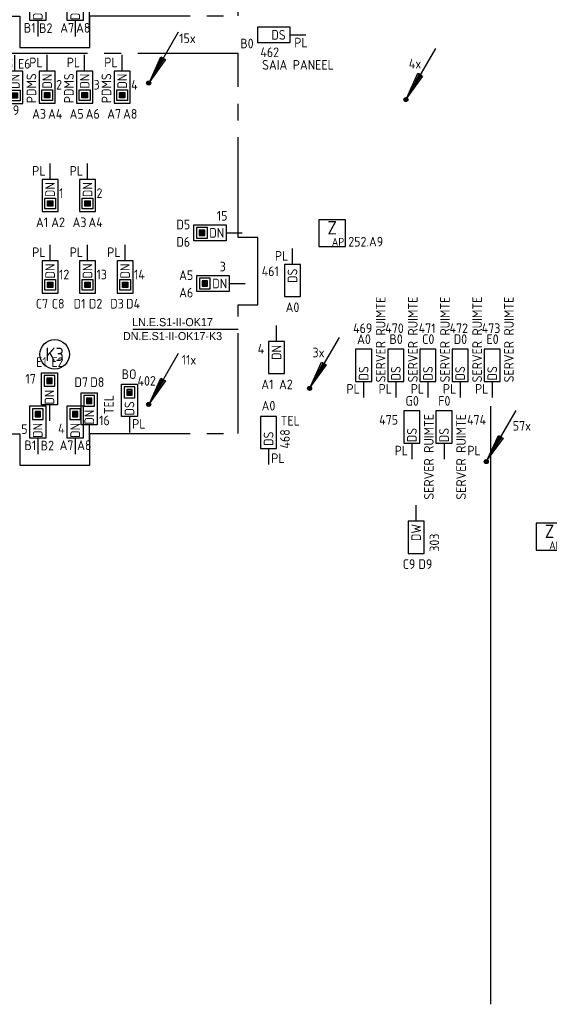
# Model space of a CAD drawing. Header units: millimetres. Extents: x 2288 to 47276, y -13790 to 63657.
# Tile 4 of 26: x 17093 to 26977, y -2502 to 15884. Entities that reach past the tile are written whole.
import ezdxf
from ezdxf.enums import TextEntityAlignment as Align

# ---------------------------------------------------------------- set-up
doc = ezdxf.new("R2010")
doc.units = ezdxf.units.MM
doc.header["$LTSCALE"] = 100
doc.linetypes.add('B0202', pattern=[28.125, 18.75, -3.125, 3.125, -3.125])
for name, color, linetype in [('EB6122--_ATTRIB', 2, 'Continuous'), ('EB6416--_ATTRIB', 1, 'Continuous'), ('EB6441--_ATTRIB', 2, 'Continuous'), ('EB6445--_ATTRIB', 2, 'Continuous'), ('EL6122--_AARD-NEN3134', 3, 'Continuous'), ('EL6416--_WIRELESS-Z', 1, 'Continuous'), ('EL6441--_DATACOM', 3, 'Continuous'), ('EL644104_LEIDING4', 2, 'B0202'), ('EL6445--_Datanet', 3, 'Continuous')]:
    doc.layers.add(name, color=color, linetype=linetype)
doc.styles.add('1_5', font='isocp.shx', dxfattribs={"height": 1.5})
doc.styles.add('1_8', font='ISO.shx', dxfattribs={"height": 1.8})
doc.styles.add('2_5', font='isocp.shx', dxfattribs={"height": 2.5})
doc.styles.add('BURO-025', font='burofont.shx', dxfattribs={"height": 2.5})
doc.styles.add('NORATT', font='isocp.shx')

# ---------------------------------------------------------------- blocks, each defined once
blk = doc.blocks.new('EA644501')
for p, q in [((-1.5, 6), (-1.5, 0)), ((1.5, 6), (-1.5, 6)), ((1.5, 0), (1.5, 6)), ((-1.5, 0), (1.5, 0))]:
    blk.add_line(p, q)
at = {"color": 2}
blk.add_line((0, 0), (0, -3), dxfattribs=at)
at = {"style": 'NORATT', "flags": 8}
for tag, p in [('NUMMERA', (-1.5, 8)), ('NUMMERB', (1.5, 8))]:
    blk.add_attdef(tag, text='', height=1.8, rotation=90, dxfattribs=at).set_placement(p, align=Align.MIDDLE_CENTER)
blk.add_attdef('CODE', text='', height=1.8, rotation=90, dxfattribs=at).set_placement((0, 0.5), align=Align.MIDDLE_LEFT)
at = {"style": 'NORATT', "flags": 9}
for tag, p in [('VERD', (0, 4)), ('PATCHSTR', (0, 4)), ('PANEEL', (0, 4)), ('NUMMER', (6, 3)), ('TYPE', (0, -2.5)), ('FABR', (0, -2.5)), ('PCODE', (0, -3)), ('PVERS', (0, -3)), ('PDATE', (0, -3))]:
    blk.add_attdef(tag, text='', height=1.8, dxfattribs=at).set_placement(p, align=Align.BOTTOM_LEFT)
at = {"color": 1, "style": 'NORATT', "flags": 9}
blk.add_attdef('HOOGTE', text='', height=1.8, dxfattribs=at).set_placement((-3, 2), align=Align.BOTTOM_LEFT)
at = {"style": 'NORATT', "flags": 9}
for tag, p in [('NUMMERAP', (8, 1.5)), ('NUMMERBP', (8, -1.5))]:
    blk.add_attdef(tag, text='', height=1.8, dxfattribs=at).set_placement(p, align=Align.MIDDLE_CENTER)
blk = doc.blocks.new('ES3134')
at = {"color": 0}
blk.add_circle((0, 0), 5.5, dxfattribs=at)
at = {"color": 0, "style": 'NORATT', "flags": 8}
blk.add_attdef('M_CODE', text='', height=1.8, dxfattribs=at).set_placement((0, 0), align=Align.MIDDLE_CENTER)
blk.add_attdef('CODE', text='', height=2.5, dxfattribs=at).set_placement((0, 0), align=Align.MIDDLE)
blk = doc.blocks.new('EA644502')
for p, q in [((-1.5, 6), (-1.5, 0)), ((1.5, 6), (-1.5, 6)), ((1.5, 0), (1.5, 6)), ((-1.5, 0), (1.5, 0))]:
    blk.add_line(p, q)
at = {"color": 1}
for p, q in [((-1, 5.5), (1, 5.5)), ((-1, 3.5), (-1, 5.5)), ((-0.5, 5), (0.5, 5)), ((-0.5, 4), (-0.5, 5)), ((0.5, 4.8), (-0.5, 4.8)), ((0.5, 4.6), (-0.5, 4.6)), ((0.5, 4.4), (-0.5, 4.4)), ((0.5, 4.2), (-0.5, 4.2)), ((0.5, 4), (-0.5, 4)), ((0.5, 5), (0.5, 4)), ((1, 5.5), (1, 3.5)), ((1, 3.5), (-1, 3.5))]:
    blk.add_line(p, q, dxfattribs=at)
at = {"color": 2}
blk.add_line((0, 0), (0, -3), dxfattribs=at)
at = {"style": 'NORATT', "flags": 8}
for tag, p in [('NUMMERA', (-1.5, 8)), ('NUMMERB', (1.5, 8))]:
    blk.add_attdef(tag, text='', height=1.8, rotation=90, dxfattribs=at).set_placement(p, align=Align.MIDDLE_CENTER)
blk.add_attdef('CODE', text='', height=1.8, rotation=90, dxfattribs=at).set_placement((0, 0.5), align=Align.MIDDLE_LEFT)
at = {"style": 'NORATT', "flags": 9}
for tag, p in [('VERD', (0, 4)), ('PATCHSTR', (0, 4)), ('PANEEL', (0, 4)), ('HOOGTE', (-3, 2)), ('NUMMER', (6, 3)), ('TYPE', (0, -2.5)), ('FABR', (0, -2.5)), ('PCODE', (0, -3)), ('PVERS', (0, -3)), ('PDATE', (0, -3))]:
    blk.add_attdef(tag, text='', height=1.8, dxfattribs=at).set_placement(p, align=Align.BOTTOM_LEFT)
for tag, p in [('NUMMERAP', (8, 1.5)), ('NUMMERBP', (8, -1.5))]:
    blk.add_attdef(tag, text='', height=1.8, dxfattribs=at).set_placement(p, align=Align.MIDDLE_CENTER)
blk = doc.blocks.new('EA600123')
at = {"linetype": 'Continuous'}
for p, q in [((5.5, 9.53), (0.19, 0.32)), ((-0.37, 0.07), (0.37, 0.07)), ((-0.3, 0.23), (0.3, 0.23)), ((-0.37, -0.08), (0.37, -0.08)), ((-0.3, -0.23), (0.3, -0.23))]:
    blk.add_line(p, q, dxfattribs=at)
for points in [[(3.12, 4.4), (0.19, 0.32), (2.25, 4.9)], [(2.47, 4.78), (1.06, 1.84), (2.9, 4.53)]]:
    blk.add_lwpolyline(points, close=True, dxfattribs=at)
blk.add_circle((0, 0), 0.375, dxfattribs=at)
at = {"linetype": 'Continuous', "style": 'NORATT', "flags": 8}
blk.add_attdef('KBTALB', (5, 5), '', height=1.8, dxfattribs=at)
at = {"style": 'NORATT'}
for tag, flags, p in [('CODE', 9, (0, 3)), ('M_CODE', 8, (0, 0))]:
    blk.add_attdef(tag, text='', height=1.8, dxfattribs=dict(at, flags=flags)).set_placement(p, align=Align.MIDDLE_CENTER)
at = {"linetype": 'Continuous', "style": 'NORATT', "flags": 9}
for tag, p in [('PCODE', (1.25, 0)), ('PVERS', (1.25, -2)), ('PDATE', (1.25, -4))]:
    blk.add_attdef(tag, text='', height=1.8, dxfattribs=at).set_placement(p, align=Align.MIDDLE_LEFT)
blk = doc.blocks.new('Wrls-Zender')
blk.add_lwpolyline([(-2.5, -2.5), (2.5, -2.5), (2.5, 2.5), (-2.5, 2.5)], close=True)
at = {"style": '2_5'}
blk.add_text('Z', height=2.5, dxfattribs=at).set_placement((0, 1), align=Align.MIDDLE_CENTER)
at = {"style": '1_5'}
blk.add_text('AP', height=1.5, dxfattribs=at).set_placement((2.25, -2.38), align=Align.RIGHT)
at = {"style": '1_8', "flags": 8}
blk.add_attdef('ADRES', (3, -2.5), '', height=1.8, dxfattribs=at)
at = {"style": '1_8', "flags": 9}
blk.add_attdef('M_CODE', text='', height=1.8, dxfattribs=at).set_placement((-2.5, -4.5), align=Align.MIDDLE_LEFT)

msp = doc.modelspace()

# ---------------------------------------------------------------- linework, layer by layer
at = {"layer": 'EL644104_LEIDING4', "linetype": 'ByBlock'}
msp.add_line((21169, 10100, -600), (19206, 10100, -600), dxfattribs=at)
at = {"layer": 'EL644104_LEIDING4', "color": 90, "linetype": 'B0202', "elevation": -600}
for points in [[(21172, 23050), (13907, 23050), (13907, 15952), (17095, 15952), (17095, 15405), (17095, 15365), (18399, 15365), (18399, 15955), (21169, 15955), (21169, 18361), (21535, 18361), (21535, 19615), (21172, 19615), (21172, 23050)], [(21172, 15250), (13907, 15250), (13907, 8152), (17095, 8152), (17095, 7605), (17095, 7565), (18399, 7565), (18399, 8155), (21169, 8155), (21169, 10561), (21535, 10561), (21535, 11815), (21172, 11815), (21172, 15250)]]:
    msp.add_lwpolyline(points, dxfattribs=at)
at = {"layer": 'EL6445--_Datanet', "color": 1}
msp.add_line((25887, -2502), (25887, 8669), dxfattribs=at)

# ---------------------------------------------------------------- block references
at = {"layer": 'EL6122--_AARD-NEN3134'}
ref = msp.add_blockref('ES3134', (17746, 9635), dxfattribs=dict(at, xscale=50, yscale=50, zscale=50))
ref.add_attrib('CODE', 'K3', dxfattribs={"layer": 'EB6122--_ATTRIB', "color": 2, "height": 250, "style": 'NORATT', "flags": 8}).set_placement((17746, 9635), align=Align.MIDDLE)
at = {"layer": 'EL6416--_WIRELESS-Z'}
ref = msp.add_blockref('Wrls-Zender', (22925, 11898), dxfattribs=dict(at, xscale=100, yscale=100, zscale=100))
ref.add_attrib('ADRES', '252.A9', (23225, 11648), dxfattribs={"layer": 'EB6416--_ATTRIB', "color": 1, "height": 180, "style": 'NORATT', "flags": 8})
ref = msp.add_blockref('Wrls-Zender', (26982, 6230), dxfattribs=dict(at, xscale=100, yscale=100, zscale=100))
ref.add_attrib('ADRES', '205.C9', (27282, 5980), dxfattribs={"layer": 'EB6416--_ATTRIB', "color": 1, "height": 180, "style": 'NORATT', "flags": 8})
at = {"layer": 'EL6441--_DATACOM'}
ref = msp.add_blockref('EA600123', (19500, 14700), dxfattribs=dict(at, xscale=100, yscale=100, zscale=100))
ref.add_attrib('KBTALB', '15x', (20068, 15446), dxfattribs={"layer": 'EB6441--_ATTRIB', "color": 1, "linetype": 'Continuous', "height": 180, "style": 'NORATT', "flags": 8})
ref = msp.add_blockref('EA600123', (24300, 14392), dxfattribs=dict(at, xscale=100, yscale=100, zscale=100))
ref.add_attrib('KBTALB', '4x', (24355, 14973), dxfattribs={"layer": 'EB6441--_ATTRIB', "color": 1, "linetype": 'Continuous', "height": 180, "style": 'NORATT', "flags": 8})
ref = msp.add_blockref('EA600123', (22503, 8999, 5400), dxfattribs=dict(at, xscale=100, yscale=100, zscale=100))
ref.add_attrib('KBTALB', '3x', (22558, 9579, 5400), dxfattribs={"layer": 'EB6441--_ATTRIB', "color": 1, "linetype": 'Continuous', "height": 180, "style": 'NORATT', "flags": 8})
ref = msp.add_blockref('EA600123', (19500, 8699), dxfattribs=dict(at, xscale=100, yscale=100, zscale=100))
ref.add_attrib('KBTALB', '11x', (20116, 9443), dxfattribs={"layer": 'EB6441--_ATTRIB', "color": 1, "linetype": 'Continuous', "height": 180, "style": 'NORATT', "flags": 8})
ref = msp.add_blockref('EA600123', (25801, 7631, 5400), dxfattribs=dict(at, xscale=100, yscale=100, zscale=100))
ref.add_attrib('KBTALB', '57x', (26295, 8211, 5400), dxfattribs={"layer": 'EB6441--_ATTRIB', "color": 1, "linetype": 'Continuous', "height": 180, "style": 'NORATT', "flags": 8})
at = {"layer": 'EL6445--_Datanet'}
ref = msp.add_blockref('EA644502', (18391, 16116), dxfattribs=dict(at, xscale=-100, yscale=100, zscale=100))
ref.add_attrib('CODE', 'DN', dxfattribs={"layer": 'EB6445--_ATTRIB', "color": 1, "height": 180, "rotation": 90, "style": 'NORATT', "flags": 8}).set_placement((18391, 16400), align=Align.MIDDLE_RIGHT)
ref.add_attrib('NUMMERA', 'D7', dxfattribs={"layer": 'EB6445--_ATTRIB', "color": 1, "height": 180, "style": 'NORATT', "flags": 8}).set_placement((18241, 16916), align=Align.MIDDLE_CENTER)
ref.add_attrib('NUMMERB', 'D8', dxfattribs={"layer": 'EB6445--_ATTRIB', "color": 1, "height": 180, "style": 'NORATT', "flags": 8}).set_placement((18541, 16916), align=Align.MIDDLE_CENTER)
ref.add_attrib('TYPE', '16', dxfattribs={"layer": 'EB6445--_ATTRIB', "color": 1, "height": 180, "style": 'NORATT', "flags": 8}).set_placement((18575, 16056), align=Align.BOTTOM_LEFT)
ref = msp.add_blockref('EA644502', (17429, 15870), dxfattribs=dict(at, xscale=-100, yscale=100, zscale=100))
ref.add_attrib('CODE', 'DN', dxfattribs={"layer": 'EB6445--_ATTRIB', "color": 1, "height": 180, "rotation": 90, "style": 'NORATT', "flags": 8}).set_placement((17429, 16154), align=Align.MIDDLE_RIGHT)
ref.add_attrib('NUMMERA', 'B1', dxfattribs={"layer": 'EB6445--_ATTRIB', "color": 1, "height": 180, "style": 'NORATT', "flags": 8}).set_placement((17279, 15731), align=Align.MIDDLE_CENTER)
ref.add_attrib('NUMMERB', 'B2', dxfattribs={"layer": 'EB6445--_ATTRIB', "color": 1, "height": 180, "style": 'NORATT', "flags": 8}).set_placement((17579, 15726), align=Align.MIDDLE_CENTER)
ref.add_attrib('TYPE', '5', dxfattribs={"layer": 'EB6445--_ATTRIB', "color": 1, "height": 180, "style": 'NORATT', "flags": 8}).set_placement((17115, 15997), align=Align.BOTTOM_LEFT)
ref = msp.add_blockref('EA644502', (18129, 15870), dxfattribs=dict(at, xscale=-100, yscale=100, zscale=100))
ref.add_attrib('CODE', 'DN', dxfattribs={"layer": 'EB6445--_ATTRIB', "color": 1, "height": 180, "rotation": 90, "style": 'NORATT', "flags": 8}).set_placement((18129, 16154), align=Align.MIDDLE_RIGHT)
ref.add_attrib('NUMMERA', 'A7', dxfattribs={"layer": 'EB6445--_ATTRIB', "color": 1, "height": 180, "style": 'NORATT', "flags": 8}).set_placement((17979, 15731), align=Align.MIDDLE_CENTER)
ref.add_attrib('NUMMERB', 'A8', dxfattribs={"layer": 'EB6445--_ATTRIB', "color": 1, "height": 180, "style": 'NORATT', "flags": 8}).set_placement((18279, 15731), align=Align.MIDDLE_CENTER)
ref.add_attrib('TYPE', '4', dxfattribs={"layer": 'EB6445--_ATTRIB', "color": 1, "height": 180, "style": 'NORATT', "flags": 8}).set_placement((17807, 16003), align=Align.BOTTOM_LEFT)
ref = msp.add_blockref('EA644501', (22134, 15600), dxfattribs=dict(at, xscale=-100, yscale=100, zscale=100, rotation=90))
ref.add_attrib('CODE', 'DS', dxfattribs={"layer": 'EB6445--_ATTRIB', "color": 1, "height": 180, "style": 'NORATT', "flags": 8}).set_placement((21789, 15600), align=Align.MIDDLE_LEFT)
ref.add_attrib('NUMMERA', 'B0', dxfattribs={"layer": 'EB6445--_ATTRIB', "color": 1, "height": 180, "style": 'NORATT', "flags": 8}).set_placement((21334, 15439), align=Align.MIDDLE_CENTER)
ref.add_attrib('PATCHSTR', '  SAIA PANEEL', dxfattribs={"layer": 'EB6445--_ATTRIB', "color": 1, "height": 180, "style": 'NORATT', "flags": 8}).set_placement((21410, 14897), align=Align.BOTTOM_LEFT)
ref.add_attrib('VERD', ' PL', dxfattribs={"layer": 'EB6445--_ATTRIB', "color": 1, "height": 180, "style": 'NORATT', "flags": 8}).set_placement((22114, 15312), align=Align.BOTTOM_LEFT)
ref.add_attrib('TYPE', '462', dxfattribs={"layer": 'EB6445--_ATTRIB', "color": 1, "height": 180, "style": 'NORATT', "flags": 8}).set_placement((21759, 15275), align=Align.MIDDLE_CENTER)
ref = msp.add_blockref('EA644502', (17001, 14920), dxfattribs=dict(at, xscale=100, yscale=100, zscale=100, rotation=180))
ref.add_attrib('CODE', 'DN', dxfattribs={"layer": 'EB6445--_ATTRIB', "color": 1, "height": 180, "rotation": 90, "style": 'NORATT', "flags": 8}).set_placement((17001, 14870), align=Align.MIDDLE_RIGHT)
ref.add_attrib('NUMMERA', 'E5', dxfattribs={"layer": 'EB6445--_ATTRIB', "color": 1, "height": 180, "style": 'NORATT', "flags": 8}).set_placement((16854, 15060), align=Align.MIDDLE_CENTER)
ref.add_attrib('NUMMERB', 'E6', dxfattribs={"layer": 'EB6445--_ATTRIB', "color": 1, "height": 180, "style": 'NORATT', "flags": 8}).set_placement((17178, 15060), align=Align.MIDDLE_CENTER)
ref.add_attrib('TYPE', '19', dxfattribs={"layer": 'EB6445--_ATTRIB', "color": 1, "height": 180, "style": 'NORATT', "flags": 8}).set_placement((16883, 14050), align=Align.BOTTOM_LEFT)
ref = msp.add_blockref('EA644502', (17605, 14925), dxfattribs=dict(at, xscale=100, yscale=100, zscale=100, rotation=180))
ref.add_attrib('CODE', 'DN', dxfattribs={"layer": 'EB6445--_ATTRIB', "color": 1, "height": 180, "rotation": 90, "style": 'NORATT', "flags": 8}).set_placement((17605, 14875), align=Align.MIDDLE_RIGHT)
ref.add_attrib('NUMMERA', 'A3', dxfattribs={"layer": 'EB6445--_ATTRIB', "color": 1, "height": 180, "style": 'NORATT', "flags": 8}).set_placement((17455, 14125), align=Align.MIDDLE_CENTER)
ref.add_attrib('NUMMERB', 'A4', dxfattribs={"layer": 'EB6445--_ATTRIB', "color": 1, "height": 180, "style": 'NORATT', "flags": 8}).set_placement((17755, 14125), align=Align.MIDDLE_CENTER)
ref.add_attrib('PATCHSTR', 'PDMS', dxfattribs={"layer": 'EB6445--_ATTRIB', "color": 1, "height": 180, "rotation": 90, "style": 'NORATT', "flags": 8}).set_placement((17455, 14325), align=Align.BOTTOM_LEFT)
ref.add_attrib('HOOGTE', 'PL', dxfattribs={"layer": 'EB6445--_ATTRIB', "color": 1, "height": 180, "style": 'NORATT', "flags": 8}).set_placement((17271, 14942), align=Align.BOTTOM_LEFT)
ref.add_attrib('TYPE', '2', dxfattribs={"layer": 'EB6445--_ATTRIB', "color": 1, "height": 180, "style": 'NORATT', "flags": 8}).set_placement((17772, 14525), align=Align.BOTTOM_LEFT)
ref = msp.add_blockref('EA644502', (18305, 14925), dxfattribs=dict(at, xscale=100, yscale=100, zscale=100, rotation=180))
ref.add_attrib('CODE', 'DN', dxfattribs={"layer": 'EB6445--_ATTRIB', "color": 1, "height": 180, "rotation": 90, "style": 'NORATT', "flags": 8}).set_placement((18305, 14875), align=Align.MIDDLE_RIGHT)
ref.add_attrib('NUMMERA', 'A5', dxfattribs={"layer": 'EB6445--_ATTRIB', "color": 1, "height": 180, "style": 'NORATT', "flags": 8}).set_placement((18155, 14125), align=Align.MIDDLE_CENTER)
ref.add_attrib('NUMMERB', 'A6', dxfattribs={"layer": 'EB6445--_ATTRIB', "color": 1, "height": 180, "style": 'NORATT', "flags": 8}).set_placement((18455, 14125), align=Align.MIDDLE_CENTER)
ref.add_attrib('PATCHSTR', 'PDMS', dxfattribs={"layer": 'EB6445--_ATTRIB', "color": 1, "height": 180, "rotation": 90, "style": 'NORATT', "flags": 8}).set_placement((18155, 14325), align=Align.BOTTOM_LEFT)
ref.add_attrib('HOOGTE', 'PL', dxfattribs={"layer": 'EB6445--_ATTRIB', "color": 1, "height": 180, "style": 'NORATT', "flags": 8}).set_placement((17971, 14942), align=Align.BOTTOM_LEFT)
ref.add_attrib('TYPE', '3', dxfattribs={"layer": 'EB6445--_ATTRIB', "color": 1, "height": 180, "style": 'NORATT', "flags": 8}).set_placement((18472, 14525), align=Align.BOTTOM_LEFT)
ref = msp.add_blockref('EA644502', (19005, 14925), dxfattribs=dict(at, xscale=100, yscale=100, zscale=100, rotation=180))
ref.add_attrib('CODE', 'DN', dxfattribs={"layer": 'EB6445--_ATTRIB', "color": 1, "height": 180, "rotation": 90, "style": 'NORATT', "flags": 8}).set_placement((19005, 14875), align=Align.MIDDLE_RIGHT)
ref.add_attrib('NUMMERA', 'A7', dxfattribs={"layer": 'EB6445--_ATTRIB', "color": 1, "height": 180, "style": 'NORATT', "flags": 8}).set_placement((18855, 14125), align=Align.MIDDLE_CENTER)
ref.add_attrib('NUMMERB', 'A8', dxfattribs={"layer": 'EB6445--_ATTRIB', "color": 1, "height": 180, "style": 'NORATT', "flags": 8}).set_placement((19155, 14125), align=Align.MIDDLE_CENTER)
ref.add_attrib('PATCHSTR', 'PDMS', dxfattribs={"layer": 'EB6445--_ATTRIB', "color": 1, "height": 180, "rotation": 90, "style": 'NORATT', "flags": 8}).set_placement((18855, 14325), align=Align.BOTTOM_LEFT)
ref.add_attrib('HOOGTE', 'PL', dxfattribs={"layer": 'EB6445--_ATTRIB', "color": 1, "height": 180, "style": 'NORATT', "flags": 8}).set_placement((18671, 14942), align=Align.BOTTOM_LEFT)
ref.add_attrib('TYPE', '4', dxfattribs={"layer": 'EB6445--_ATTRIB', "color": 1, "height": 180, "style": 'NORATT', "flags": 8}).set_placement((19172, 14525), align=Align.BOTTOM_LEFT)
ref = msp.add_blockref('EA644502', (17659, 12900), dxfattribs=dict(at, xscale=100, yscale=100, zscale=100, rotation=180))
ref.add_attrib('CODE', 'DN', dxfattribs={"layer": 'EB6445--_ATTRIB', "color": 1, "height": 180, "rotation": 90, "style": 'NORATT', "flags": 8}).set_placement((17659, 12850), align=Align.MIDDLE_RIGHT)
ref.add_attrib('NUMMERA', 'A1', dxfattribs={"layer": 'EB6445--_ATTRIB', "color": 1, "height": 180, "style": 'NORATT', "flags": 8}).set_placement((17509, 12100), align=Align.MIDDLE_CENTER)
ref.add_attrib('NUMMERB', 'A2', dxfattribs={"layer": 'EB6445--_ATTRIB', "color": 1, "height": 180, "style": 'NORATT', "flags": 8}).set_placement((17809, 12100), align=Align.MIDDLE_CENTER)
ref.add_attrib('HOOGTE', 'PL', dxfattribs={"layer": 'EB6445--_ATTRIB', "color": 1, "height": 180, "style": 'NORATT', "flags": 8}).set_placement((17326, 12917), align=Align.BOTTOM_LEFT)
ref.add_attrib('TYPE', '1', dxfattribs={"layer": 'EB6445--_ATTRIB', "color": 1, "height": 180, "style": 'NORATT', "flags": 8}).set_placement((17826, 12500), align=Align.BOTTOM_LEFT)
ref = msp.add_blockref('EA644502', (18359, 12900), dxfattribs=dict(at, xscale=100, yscale=100, zscale=100, rotation=180))
ref.add_attrib('CODE', 'DN', dxfattribs={"layer": 'EB6445--_ATTRIB', "color": 1, "height": 180, "rotation": 90, "style": 'NORATT', "flags": 8}).set_placement((18359, 12850), align=Align.MIDDLE_RIGHT)
ref.add_attrib('NUMMERA', 'A3', dxfattribs={"layer": 'EB6445--_ATTRIB', "color": 1, "height": 180, "style": 'NORATT', "flags": 8}).set_placement((18209, 12100), align=Align.MIDDLE_CENTER)
ref.add_attrib('NUMMERB', 'A4', dxfattribs={"layer": 'EB6445--_ATTRIB', "color": 1, "height": 180, "style": 'NORATT', "flags": 8}).set_placement((18509, 12100), align=Align.MIDDLE_CENTER)
ref.add_attrib('HOOGTE', 'PL', dxfattribs={"layer": 'EB6445--_ATTRIB', "color": 1, "height": 180, "style": 'NORATT', "flags": 8}).set_placement((18026, 12917), align=Align.BOTTOM_LEFT)
ref.add_attrib('TYPE', '2', dxfattribs={"layer": 'EB6445--_ATTRIB', "color": 1, "height": 180, "style": 'NORATT', "flags": 8}).set_placement((18526, 12500), align=Align.BOTTOM_LEFT)
ref = msp.add_blockref('EA644502', (20945, 11903), dxfattribs=dict(at, xscale=-100, yscale=100, zscale=100, rotation=90))
ref.add_attrib('CODE', 'DN', dxfattribs={"layer": 'EB6445--_ATTRIB', "color": 1, "height": 180, "style": 'NORATT', "flags": 8}).set_placement((20910, 11903), align=Align.MIDDLE_RIGHT)
ref.add_attrib('NUMMERA', 'D5', dxfattribs={"layer": 'EB6445--_ATTRIB', "color": 1, "height": 180, "style": 'NORATT', "flags": 8}).set_placement((20145, 12059), align=Align.MIDDLE_CENTER)
ref.add_attrib('NUMMERB', 'D6', dxfattribs={"layer": 'EB6445--_ATTRIB', "color": 1, "height": 180, "style": 'NORATT', "flags": 8}).set_placement((20145, 11734), align=Align.MIDDLE_CENTER)
ref.add_attrib('TYPE', '15', dxfattribs={"layer": 'EB6445--_ATTRIB', "color": 1, "height": 180, "style": 'NORATT', "flags": 8}).set_placement((20771, 12077), align=Align.BOTTOM_LEFT)
ref = msp.add_blockref('EA644502', (17659, 11380), dxfattribs=dict(at, xscale=100, yscale=100, zscale=100, rotation=180))
ref.add_attrib('CODE', 'DN', dxfattribs={"layer": 'EB6445--_ATTRIB', "color": 1, "height": 180, "rotation": 90, "style": 'NORATT', "flags": 8}).set_placement((17659, 11330), align=Align.MIDDLE_RIGHT)
ref.add_attrib('NUMMERA', 'C7', dxfattribs={"layer": 'EB6445--_ATTRIB', "color": 1, "height": 180, "style": 'NORATT', "flags": 8}).set_placement((17509, 10580), align=Align.MIDDLE_CENTER)
ref.add_attrib('NUMMERB', 'C8', dxfattribs={"layer": 'EB6445--_ATTRIB', "color": 1, "height": 180, "style": 'NORATT', "flags": 8}).set_placement((17809, 10580), align=Align.MIDDLE_CENTER)
ref.add_attrib('HOOGTE', 'PL', dxfattribs={"layer": 'EB6445--_ATTRIB', "color": 1, "height": 180, "style": 'NORATT', "flags": 8}).set_placement((17326, 11397), align=Align.BOTTOM_LEFT)
ref.add_attrib('TYPE', '12', dxfattribs={"layer": 'EB6445--_ATTRIB', "color": 1, "height": 180, "style": 'NORATT', "flags": 8}).set_placement((17826, 10981), align=Align.BOTTOM_LEFT)
ref = msp.add_blockref('EA644502', (18359, 11380), dxfattribs=dict(at, xscale=100, yscale=100, zscale=100, rotation=180))
ref.add_attrib('CODE', 'DN', dxfattribs={"layer": 'EB6445--_ATTRIB', "color": 1, "height": 180, "rotation": 90, "style": 'NORATT', "flags": 8}).set_placement((18359, 11330), align=Align.MIDDLE_RIGHT)
ref.add_attrib('NUMMERA', 'D1', dxfattribs={"layer": 'EB6445--_ATTRIB', "color": 1, "height": 180, "style": 'NORATT', "flags": 8}).set_placement((18209, 10580), align=Align.MIDDLE_CENTER)
ref.add_attrib('NUMMERB', 'D2', dxfattribs={"layer": 'EB6445--_ATTRIB', "color": 1, "height": 180, "style": 'NORATT', "flags": 8}).set_placement((18509, 10580), align=Align.MIDDLE_CENTER)
ref.add_attrib('HOOGTE', 'PL', dxfattribs={"layer": 'EB6445--_ATTRIB', "color": 1, "height": 180, "style": 'NORATT', "flags": 8}).set_placement((18026, 11397), align=Align.BOTTOM_LEFT)
ref.add_attrib('TYPE', '13', dxfattribs={"layer": 'EB6445--_ATTRIB', "color": 1, "height": 180, "style": 'NORATT', "flags": 8}).set_placement((18526, 10981), align=Align.BOTTOM_LEFT)
ref = msp.add_blockref('EA644502', (19059, 11380), dxfattribs=dict(at, xscale=100, yscale=100, zscale=100, rotation=180))
ref.add_attrib('CODE', 'DN', dxfattribs={"layer": 'EB6445--_ATTRIB', "color": 1, "height": 180, "rotation": 90, "style": 'NORATT', "flags": 8}).set_placement((19059, 11330), align=Align.MIDDLE_RIGHT)
ref.add_attrib('NUMMERA', 'D3', dxfattribs={"layer": 'EB6445--_ATTRIB', "color": 1, "height": 180, "style": 'NORATT', "flags": 8}).set_placement((18909, 10580), align=Align.MIDDLE_CENTER)
ref.add_attrib('NUMMERB', 'D4', dxfattribs={"layer": 'EB6445--_ATTRIB', "color": 1, "height": 180, "style": 'NORATT', "flags": 8}).set_placement((19209, 10580), align=Align.MIDDLE_CENTER)
ref.add_attrib('HOOGTE', 'PL', dxfattribs={"layer": 'EB6445--_ATTRIB', "color": 1, "height": 180, "style": 'NORATT', "flags": 8}).set_placement((18726, 11397), align=Align.BOTTOM_LEFT)
ref.add_attrib('TYPE', '14', dxfattribs={"layer": 'EB6445--_ATTRIB', "color": 1, "height": 180, "style": 'NORATT', "flags": 8}).set_placement((19226, 10981), align=Align.BOTTOM_LEFT)
ref = msp.add_blockref('EA644501', (22183, 11313), dxfattribs=dict(at, xscale=100, yscale=100, zscale=100, rotation=180))
ref.add_attrib('CODE', 'DS', dxfattribs={"layer": 'EB6445--_ATTRIB', "color": 1, "height": 180, "rotation": 90, "style": 'NORATT', "flags": 8}).set_placement((22183, 10968), align=Align.MIDDLE_LEFT)
ref.add_attrib('NUMMERA', 'A0', dxfattribs={"layer": 'EB6445--_ATTRIB', "color": 1, "height": 180, "style": 'NORATT', "flags": 8}).set_placement((22184, 10513), align=Align.MIDDLE_CENTER)
ref.add_attrib('VERD', ' PL', dxfattribs={"layer": 'EB6445--_ATTRIB', "color": 1, "height": 180, "style": 'NORATT', "flags": 8}).set_placement((21754, 11329), align=Align.BOTTOM_LEFT)
ref.add_attrib('TYPE', '461', dxfattribs={"layer": 'EB6445--_ATTRIB', "color": 1, "height": 180, "style": 'NORATT', "flags": 8}).set_placement((21609, 11042), align=Align.BOTTOM_LEFT)
ref = msp.add_blockref('EA644502', (21000, 10957), dxfattribs=dict(at, xscale=-100, yscale=100, zscale=100, rotation=90))
ref.add_attrib('CODE', 'DN', dxfattribs={"layer": 'EB6445--_ATTRIB', "color": 1, "height": 180, "style": 'NORATT', "flags": 8}).set_placement((20965, 10957), align=Align.MIDDLE_RIGHT)
ref.add_attrib('NUMMERA', 'A5', dxfattribs={"layer": 'EB6445--_ATTRIB', "color": 1, "height": 180, "style": 'NORATT', "flags": 8}).set_placement((20200, 11113), align=Align.MIDDLE_CENTER)
ref.add_attrib('NUMMERB', 'A6', dxfattribs={"layer": 'EB6445--_ATTRIB', "color": 1, "height": 180, "style": 'NORATT', "flags": 8}).set_placement((20200, 10787), align=Align.MIDDLE_CENTER)
ref.add_attrib('TYPE', '3', dxfattribs={"layer": 'EB6445--_ATTRIB', "color": 1, "height": 180, "style": 'NORATT', "flags": 8}).set_placement((20826, 11130), align=Align.BOTTOM_LEFT)
ref = msp.add_blockref('EA644501', (23512, 9129, 2800), dxfattribs=dict(at, xscale=100, yscale=100, zscale=100))
ref.add_attrib('CODE', 'DS', dxfattribs={"layer": 'EB6445--_ATTRIB', "color": 1, "height": 180, "rotation": 90, "style": 'NORATT', "flags": 8}).set_placement((23512, 9413, 2800), align=Align.MIDDLE_RIGHT)
ref.add_attrib('NUMMERA', 'A0', dxfattribs={"layer": 'EB6445--_ATTRIB', "color": 1, "height": 180, "style": 'NORATT', "flags": 8}).set_placement((23518, 9918, 2800), align=Align.MIDDLE_CENTER)
ref.add_attrib('PATCHSTR', 'SERVER RUIMTE', dxfattribs={"layer": 'EB6445--_ATTRIB', "color": 1, "height": 180, "rotation": 90, "style": 'NORATT', "flags": 8}).set_placement((23974, 9111, 2800), align=Align.BOTTOM_LEFT)
ref.add_attrib('HOOGTE', 'PL', dxfattribs={"layer": 'EB6445--_ATTRIB', "color": 1, "height": 180, "style": 'NORATT', "flags": 8}).set_placement((23191, 8846, 2800), align=Align.BOTTOM_LEFT)
ref.add_attrib('TYPE', '469', dxfattribs={"layer": 'EB6445--_ATTRIB', "color": 1, "height": 180, "style": 'NORATT', "flags": 8}).set_placement((23315, 9978, 2800), align=Align.BOTTOM_LEFT)
ref = msp.add_blockref('EA644501', (24112, 9129, 2800), dxfattribs=dict(at, xscale=100, yscale=100, zscale=100))
ref.add_attrib('CODE', 'DS', dxfattribs={"layer": 'EB6445--_ATTRIB', "color": 1, "height": 180, "rotation": 90, "style": 'NORATT', "flags": 8}).set_placement((24112, 9413, 2800), align=Align.MIDDLE_RIGHT)
ref.add_attrib('NUMMERA', 'B0', dxfattribs={"layer": 'EB6445--_ATTRIB', "color": 1, "height": 180, "style": 'NORATT', "flags": 8}).set_placement((24118, 9918, 2800), align=Align.MIDDLE_CENTER)
ref.add_attrib('PATCHSTR', 'SERVER RUIMTE', dxfattribs={"layer": 'EB6445--_ATTRIB', "color": 1, "height": 180, "rotation": 90, "style": 'NORATT', "flags": 8}).set_placement((24574, 9111, 2800), align=Align.BOTTOM_LEFT)
ref.add_attrib('HOOGTE', 'PL', dxfattribs={"layer": 'EB6445--_ATTRIB', "color": 1, "height": 180, "style": 'NORATT', "flags": 8}).set_placement((23791, 8846, 2800), align=Align.BOTTOM_LEFT)
ref.add_attrib('TYPE', '470', dxfattribs={"layer": 'EB6445--_ATTRIB', "color": 1, "height": 180, "style": 'NORATT', "flags": 8}).set_placement((23915, 9978, 2800), align=Align.BOTTOM_LEFT)
ref = msp.add_blockref('EA644501', (24712, 9129, 2800), dxfattribs=dict(at, xscale=100, yscale=100, zscale=100))
ref.add_attrib('CODE', 'DS', dxfattribs={"layer": 'EB6445--_ATTRIB', "color": 1, "height": 180, "rotation": 90, "style": 'NORATT', "flags": 8}).set_placement((24712, 9413, 2800), align=Align.MIDDLE_RIGHT)
ref.add_attrib('NUMMERA', 'C0', dxfattribs={"layer": 'EB6445--_ATTRIB', "color": 1, "height": 180, "style": 'NORATT', "flags": 8}).set_placement((24718, 9918, 2800), align=Align.MIDDLE_CENTER)
ref.add_attrib('PATCHSTR', 'SERVER RUIMTE', dxfattribs={"layer": 'EB6445--_ATTRIB', "color": 1, "height": 180, "rotation": 90, "style": 'NORATT', "flags": 8}).set_placement((25174, 9111, 2800), align=Align.BOTTOM_LEFT)
ref.add_attrib('HOOGTE', 'PL', dxfattribs={"layer": 'EB6445--_ATTRIB', "color": 1, "height": 180, "style": 'NORATT', "flags": 8}).set_placement((24391, 8846, 2800), align=Align.BOTTOM_LEFT)
ref.add_attrib('TYPE', '471', dxfattribs={"layer": 'EB6445--_ATTRIB', "color": 1, "height": 180, "style": 'NORATT', "flags": 8}).set_placement((24539, 9978, 2800), align=Align.BOTTOM_LEFT)
ref = msp.add_blockref('EA644501', (25312, 9129, 2800), dxfattribs=dict(at, xscale=100, yscale=100, zscale=100))
ref.add_attrib('CODE', 'DS', dxfattribs={"layer": 'EB6445--_ATTRIB', "color": 1, "height": 180, "rotation": 90, "style": 'NORATT', "flags": 8}).set_placement((25312, 9413, 2800), align=Align.MIDDLE_RIGHT)
ref.add_attrib('NUMMERA', 'D0', dxfattribs={"layer": 'EB6445--_ATTRIB', "color": 1, "height": 180, "style": 'NORATT', "flags": 8}).set_placement((25318, 9918, 2800), align=Align.MIDDLE_CENTER)
ref.add_attrib('PATCHSTR', 'SERVER RUIMTE', dxfattribs={"layer": 'EB6445--_ATTRIB', "color": 1, "height": 180, "rotation": 90, "style": 'NORATT', "flags": 8}).set_placement((25774, 9111, 2800), align=Align.BOTTOM_LEFT)
ref.add_attrib('HOOGTE', 'PL', dxfattribs={"layer": 'EB6445--_ATTRIB', "color": 1, "height": 180, "style": 'NORATT', "flags": 8}).set_placement((24991, 8846, 2800), align=Align.BOTTOM_LEFT)
ref.add_attrib('TYPE', '472', dxfattribs={"layer": 'EB6445--_ATTRIB', "color": 1, "height": 180, "style": 'NORATT', "flags": 8}).set_placement((25115, 9978, 2800), align=Align.BOTTOM_LEFT)
ref = msp.add_blockref('EA644501', (25912, 9129, 2800), dxfattribs=dict(at, xscale=100, yscale=100, zscale=100))
ref.add_attrib('CODE', 'DS', dxfattribs={"layer": 'EB6445--_ATTRIB', "color": 1, "height": 180, "rotation": 90, "style": 'NORATT', "flags": 8}).set_placement((25912, 9413, 2800), align=Align.MIDDLE_RIGHT)
ref.add_attrib('NUMMERA', 'E0', dxfattribs={"layer": 'EB6445--_ATTRIB', "color": 1, "height": 180, "style": 'NORATT', "flags": 8}).set_placement((25918, 9918, 2800), align=Align.MIDDLE_CENTER)
ref.add_attrib('PATCHSTR', 'SERVER RUIMTE', dxfattribs={"layer": 'EB6445--_ATTRIB', "color": 1, "height": 180, "rotation": 90, "style": 'NORATT', "flags": 8}).set_placement((26368, 9111, 2800), align=Align.BOTTOM_LEFT)
ref.add_attrib('HOOGTE', 'PL', dxfattribs={"layer": 'EB6445--_ATTRIB', "color": 1, "height": 180, "style": 'NORATT', "flags": 8}).set_placement((25591, 8846, 2800), align=Align.BOTTOM_LEFT)
ref.add_attrib('TYPE', '473', dxfattribs={"layer": 'EB6445--_ATTRIB', "color": 1, "height": 180, "style": 'NORATT', "flags": 8}).set_placement((25715, 9978, 2800), align=Align.BOTTOM_LEFT)
ref = msp.add_blockref('EA644501', (21885, 9875), dxfattribs=dict(at, xscale=100, yscale=100, zscale=100, rotation=180))
ref.add_attrib('CODE', 'DN', dxfattribs={"layer": 'EB6445--_ATTRIB', "color": 1, "height": 180, "rotation": 90, "style": 'NORATT', "flags": 8}).set_placement((21885, 9530), align=Align.MIDDLE_LEFT)
ref.add_attrib('NUMMERA', 'A1', dxfattribs={"layer": 'EB6445--_ATTRIB', "color": 1, "height": 180, "style": 'NORATT', "flags": 8}).set_placement((21715, 9074), align=Align.MIDDLE_CENTER)
ref.add_attrib('NUMMERB', 'A2', dxfattribs={"layer": 'EB6445--_ATTRIB', "color": 1, "height": 180, "style": 'NORATT', "flags": 8}).set_placement((22061, 9073), align=Align.MIDDLE_CENTER)
ref.add_attrib('TYPE', '4', dxfattribs={"layer": 'EB6445--_ATTRIB', "color": 1, "height": 180, "style": 'NORATT', "flags": 8}).set_placement((21535, 9594), align=Align.BOTTOM_LEFT)
ref = msp.add_blockref('EA644502', (17647, 8690), dxfattribs=dict(at, xscale=-100, yscale=100, zscale=100))
ref.add_attrib('CODE', 'DN', dxfattribs={"layer": 'EB6445--_ATTRIB', "color": 1, "height": 180, "rotation": 90, "style": 'NORATT', "flags": 8}).set_placement((17647, 8974), align=Align.MIDDLE_RIGHT)
ref.add_attrib('NUMMERA', 'E1', dxfattribs={"layer": 'EB6445--_ATTRIB', "color": 1, "height": 180, "style": 'NORATT', "flags": 8}).set_placement((17497, 9490), align=Align.MIDDLE_CENTER)
ref.add_attrib('NUMMERB', 'E2', dxfattribs={"layer": 'EB6445--_ATTRIB', "color": 1, "height": 180, "style": 'NORATT', "flags": 8}).set_placement((17797, 9490), align=Align.MIDDLE_CENTER)
ref.add_attrib('TYPE', '17', dxfattribs={"layer": 'EB6445--_ATTRIB', "color": 1, "height": 180, "style": 'NORATT', "flags": 8}).set_placement((17200, 9034), align=Align.BOTTOM_LEFT)
ref = msp.add_blockref('EA644502', (18391, 8316), dxfattribs=dict(at, xscale=-100, yscale=100, zscale=100))
ref.add_attrib('CODE', 'DN', dxfattribs={"layer": 'EB6445--_ATTRIB', "color": 1, "height": 180, "rotation": 90, "style": 'NORATT', "flags": 8}).set_placement((18391, 8600), align=Align.MIDDLE_RIGHT)
ref.add_attrib('NUMMERA', 'D7', dxfattribs={"layer": 'EB6445--_ATTRIB', "color": 1, "height": 180, "style": 'NORATT', "flags": 8}).set_placement((18241, 9116), align=Align.MIDDLE_CENTER)
ref.add_attrib('NUMMERB', 'D8', dxfattribs={"layer": 'EB6445--_ATTRIB', "color": 1, "height": 180, "style": 'NORATT', "flags": 8}).set_placement((18541, 9116), align=Align.MIDDLE_CENTER)
ref.add_attrib('TYPE', '16', dxfattribs={"layer": 'EB6445--_ATTRIB', "color": 1, "height": 180, "style": 'NORATT', "flags": 8}).set_placement((18575, 8256), align=Align.BOTTOM_LEFT)
ref = msp.add_blockref('EA644502', (19141, 8475), dxfattribs=dict(at, xscale=-100, yscale=100, zscale=100))
ref.add_attrib('CODE', 'DS', dxfattribs={"layer": 'EB6445--_ATTRIB', "color": 1, "height": 180, "rotation": 90, "style": 'NORATT', "flags": 8}).set_placement((19141, 8759), align=Align.MIDDLE_RIGHT)
ref.add_attrib('NUMMERA', 'BO', dxfattribs={"layer": 'EB6445--_ATTRIB', "color": 1, "height": 180, "style": 'NORATT', "flags": 8}).set_placement((19134, 9264), align=Align.MIDDLE_CENTER)
ref.add_attrib('PATCHSTR', 'TEL', dxfattribs={"layer": 'EB6445--_ATTRIB', "color": 1, "height": 180, "rotation": 90, "style": 'NORATT', "flags": 8}).set_placement((18901, 8516), align=Align.BOTTOM_LEFT)
ref.add_attrib('HOOGTE', 'PL', dxfattribs={"layer": 'EB6445--_ATTRIB', "color": 1, "height": 180, "style": 'NORATT', "flags": 8}).set_placement((19191, 8192), align=Align.BOTTOM_LEFT)
ref.add_attrib('TYPE', '402', dxfattribs={"layer": 'EB6445--_ATTRIB', "color": 1, "height": 180, "style": 'NORATT', "flags": 8}).set_placement((19291, 8995), align=Align.BOTTOM_LEFT)
ref = msp.add_blockref('EA644501', (24412, 7977, 2800), dxfattribs=dict(at, xscale=100, yscale=100, zscale=100))
ref.add_attrib('CODE', 'DS', dxfattribs={"layer": 'EB6445--_ATTRIB', "color": 1, "height": 180, "rotation": 90, "style": 'NORATT', "flags": 8}).set_placement((24412, 8261, 2800), align=Align.MIDDLE_RIGHT)
ref.add_attrib('NUMMERA', 'G0', dxfattribs={"layer": 'EB6445--_ATTRIB', "color": 1, "height": 180, "style": 'NORATT', "flags": 8}).set_placement((24418, 8765, 2800), align=Align.MIDDLE_CENTER)
ref.add_attrib('PATCHSTR', 'SERVER RUIMTE', dxfattribs={"layer": 'EB6445--_ATTRIB', "color": 1, "height": 180, "rotation": 90, "style": 'NORATT', "flags": 8}).set_placement((24874, 6921, 2800), align=Align.BOTTOM_LEFT)
ref.add_attrib('HOOGTE', 'PL', dxfattribs={"layer": 'EB6445--_ATTRIB', "color": 1, "height": 180, "style": 'NORATT', "flags": 8}).set_placement((24091, 7693, 2800), align=Align.BOTTOM_LEFT)
ref.add_attrib('TYPE', '475', dxfattribs={"layer": 'EB6445--_ATTRIB', "color": 1, "height": 180, "style": 'NORATT', "flags": 8}).set_placement((23802, 8268, 2800), align=Align.BOTTOM_LEFT)
ref = msp.add_blockref('EA644501', (25012, 7977, 2800), dxfattribs=dict(at, xscale=100, yscale=100, zscale=100))
ref.add_attrib('CODE', 'DS', dxfattribs={"layer": 'EB6445--_ATTRIB', "color": 1, "height": 180, "rotation": 90, "style": 'NORATT', "flags": 8}).set_placement((25012, 8261, 2800), align=Align.MIDDLE_RIGHT)
ref.add_attrib('NUMMERA', 'F0', dxfattribs={"layer": 'EB6445--_ATTRIB', "color": 1, "height": 180, "style": 'NORATT', "flags": 8}).set_placement((25018, 8765, 2800), align=Align.MIDDLE_CENTER)
ref.add_attrib('PATCHSTR', 'SERVER RUIMTE', dxfattribs={"layer": 'EB6445--_ATTRIB', "color": 1, "height": 180, "rotation": 90, "style": 'NORATT', "flags": 8}).set_placement((25474, 6921, 2800), align=Align.BOTTOM_LEFT)
ref.add_attrib('HOOGTE', 'PL', dxfattribs={"layer": 'EB6445--_ATTRIB', "color": 1, "height": 180, "style": 'NORATT', "flags": 8}).set_placement((25448, 7693, 2800), align=Align.BOTTOM_LEFT)
ref.add_attrib('TYPE', '474', dxfattribs={"layer": 'EB6445--_ATTRIB', "color": 1, "height": 180, "style": 'NORATT', "flags": 8}).set_placement((25441, 8268, 2800), align=Align.BOTTOM_LEFT)
ref = msp.add_blockref('EA644502', (17429, 8070), dxfattribs=dict(at, xscale=-100, yscale=100, zscale=100))
ref.add_attrib('CODE', 'DN', dxfattribs={"layer": 'EB6445--_ATTRIB', "color": 1, "height": 180, "rotation": 90, "style": 'NORATT', "flags": 8}).set_placement((17429, 8354), align=Align.MIDDLE_RIGHT)
ref.add_attrib('NUMMERA', 'B1', dxfattribs={"layer": 'EB6445--_ATTRIB', "color": 1, "height": 180, "style": 'NORATT', "flags": 8}).set_placement((17291, 7936), align=Align.MIDDLE_CENTER)
ref.add_attrib('NUMMERB', 'B2', dxfattribs={"layer": 'EB6445--_ATTRIB', "color": 1, "height": 180, "style": 'NORATT', "flags": 8}).set_placement((17608, 7931), align=Align.MIDDLE_CENTER)
ref.add_attrib('TYPE', '5', dxfattribs={"layer": 'EB6445--_ATTRIB', "color": 1, "height": 180, "style": 'NORATT', "flags": 8}).set_placement((17122, 8094), align=Align.BOTTOM_LEFT)
ref = msp.add_blockref('EA644502', (18129, 8070), dxfattribs=dict(at, xscale=-100, yscale=100, zscale=100))
ref.add_attrib('CODE', 'DN', dxfattribs={"layer": 'EB6445--_ATTRIB', "color": 1, "height": 180, "rotation": 90, "style": 'NORATT', "flags": 8}).set_placement((18129, 8354), align=Align.MIDDLE_RIGHT)
ref.add_attrib('NUMMERA', 'A7', dxfattribs={"layer": 'EB6445--_ATTRIB', "color": 1, "height": 180, "style": 'NORATT', "flags": 8}).set_placement((17966, 7936), align=Align.MIDDLE_CENTER)
ref.add_attrib('NUMMERB', 'A8', dxfattribs={"layer": 'EB6445--_ATTRIB', "color": 1, "height": 180, "style": 'NORATT', "flags": 8}).set_placement((18298, 7938), align=Align.MIDDLE_CENTER)
ref.add_attrib('TYPE', '4', dxfattribs={"layer": 'EB6445--_ATTRIB', "color": 1, "height": 180, "style": 'NORATT', "flags": 8}).set_placement((17808, 8104), align=Align.BOTTOM_LEFT)
ref = msp.add_blockref('EA644501', (21737, 7875), dxfattribs=dict(at, xscale=100, yscale=100, zscale=100))
ref.add_attrib('CODE', 'DS', dxfattribs={"layer": 'EB6445--_ATTRIB', "color": 1, "height": 180, "rotation": 90, "style": 'NORATT', "flags": 8}).set_placement((21737, 7925), align=Align.MIDDLE_LEFT)
ref.add_attrib('NUMMERA', 'A0', dxfattribs={"layer": 'EB6445--_ATTRIB', "color": 1, "height": 180, "style": 'NORATT', "flags": 8}).set_placement((21736, 8675), align=Align.MIDDLE_CENTER)
ref.add_attrib('PATCHSTR', ' TEL', dxfattribs={"layer": 'EB6445--_ATTRIB', "color": 1, "height": 180, "style": 'NORATT', "flags": 8}).set_placement((21858, 8251), align=Align.BOTTOM_LEFT)
ref.add_attrib('VERD', 'PL', dxfattribs={"layer": 'EB6445--_ATTRIB', "color": 1, "height": 180, "style": 'NORATT', "flags": 8}).set_placement((21787, 7551), align=Align.BOTTOM_LEFT)
ref.add_attrib('TYPE', '468', dxfattribs={"layer": 'EB6445--_ATTRIB', "color": 1, "height": 180, "rotation": 90, "style": 'NORATT', "flags": 8}).set_placement((22187, 7875), align=Align.BOTTOM_LEFT)
ref = msp.add_blockref('EA644501', (24491, 6518, 2800), dxfattribs=dict(at, xscale=100, yscale=100, zscale=100, rotation=180))
ref.add_attrib('CODE', 'DW', dxfattribs={"layer": 'EB6445--_ATTRIB', "color": 1, "height": 180, "rotation": 90, "style": 'NORATT', "flags": 8}).set_placement((24491, 6468, 2800), align=Align.MIDDLE_RIGHT)
ref.add_attrib('NUMMERA', 'C9', dxfattribs={"layer": 'EB6445--_ATTRIB', "color": 1, "height": 180, "style": 'NORATT', "flags": 8}).set_placement((24359, 5718, 2800), align=Align.MIDDLE_CENTER)
ref.add_attrib('NUMMERB', 'D9', dxfattribs={"layer": 'EB6445--_ATTRIB', "color": 1, "height": 180, "style": 'NORATT', "flags": 8}).set_placement((24664, 5718, 2800), align=Align.MIDDLE_CENTER)
ref.add_attrib('TYPE', '303', dxfattribs={"layer": 'EB6445--_ATTRIB', "color": 1, "height": 180, "rotation": 90, "style": 'NORATT', "flags": 8}).set_placement((24832, 6118, 2800), align=Align.MIDDLE_CENTER)

# ---------------------------------------------------------------- texts
at = {"layer": 'EL6445--_Datanet', "char_height": 150, "width": 3894.84, "attachment_point": 5, "style": 'BURO-025'}
for s, insert in [('{\\C2;LN.E.S1-II-OK17}', (19945, 10235, 400)), ('{\\C2;DN.E.S1-II-OK17-K3}', (19945, 9975, 400))]:
    msp.add_mtext(s, dxfattribs=dict(at, insert=insert))

doc.saveas('drawing.dxf')
